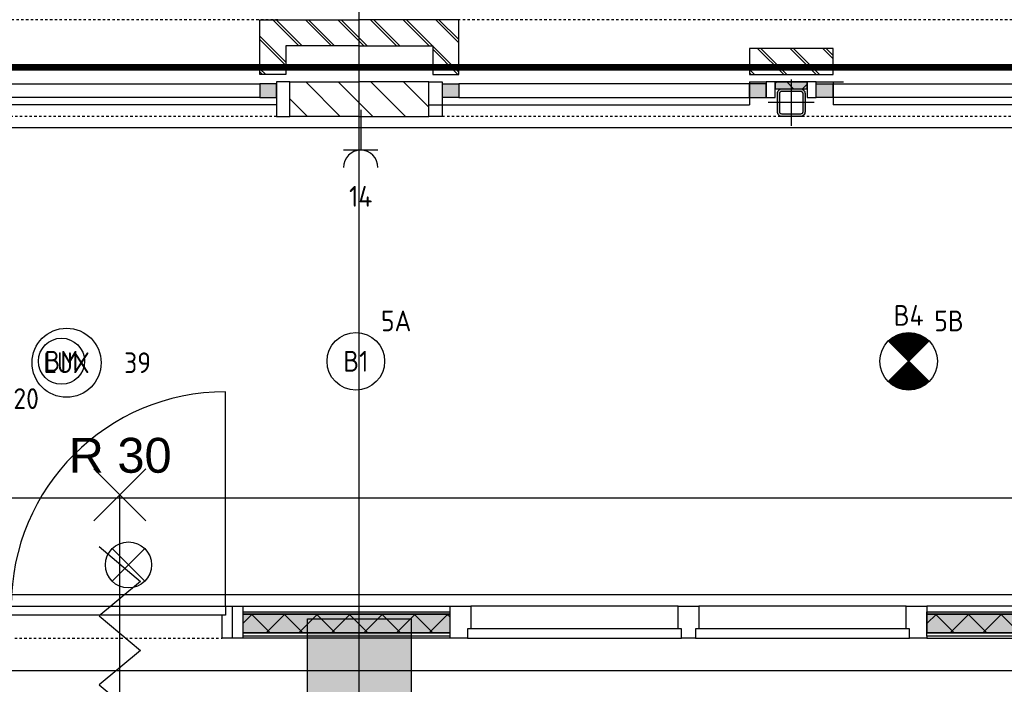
# Model space of a CAD drawing. Header units: millimetres. Extents: x -38031 to 110605, y -22066 to 88711.
# Tile 92 of 150: x 60386 to 64660, y 23015 to 25900. Entities that reach past the tile are written whole.
import ezdxf
from ezdxf.enums import TextEntityAlignment as Align

# ---------------------------------------------------------------- set-up
doc = ezdxf.new("R2010")
doc.units = ezdxf.units.MM
doc.header["$LTSCALE"] = 50
doc.set_wipeout_variables(frame=1)
for name, pattern in [('HIDDEN', [9.525, 6.35, -3.175]), ('PHANTOM', [63.5, 31.75, -6.35, 6.35, -6.35, 6.35, -6.35]), ('STYLE_01', [0.41664, 0.20828, -0.20836]), ('STYLE_06', [1.04164, 0.625, -0.20828, 0.06943, -0.13893])]:
    doc.linetypes.add(name, pattern=pattern)
for name, color, linetype in [('AL$1A---_ALGEMEEN', 8, 'Continuous'), ('AM$1A---_ARCERING', 8, 'Continuous'), ('AT$1A---_TEKST100', 8, 'Continuous'), ('Bouwkundig', 8, 'Continuous'), ('brandscheiding', 5, 'HIDDEN'), ('EB6511--_ATTRIB', 2, 'Continuous'), ('EL6222--', 3, 'Continuous'), ('EL6311--', 3, 'Continuous'), ('EL6311--_meetgegevens LUX-waarden', 3, 'Continuous'), ('EL6311--nv', 3, 'Continuous'), ('EL6511--', 3, 'Continuous'), ('Kastenscheiding', 4, 'PHANTOM'), ('stramien', 1, 'Continuous'), ('versterkte strook', 7, 'Continuous')]:
    doc.layers.add(name, color=color, linetype=linetype)
doc.styles.add('Arial', font='ARIAL.TTF')
doc.styles.add('BURO-018', font='iso.shx', dxfattribs={"height": 90})
doc.styles.add('NORATT', font='isocp.shx')
doc.styles.get("Standard").update_dxf_attribs({"font": 'iso.shx'})
pattern_1 = [(135, (0, 0), (70.7107, 70.7107), []), (45, (299.34, -299.34), (70.7107, -70.7107), [])]
pattern_2 = [(45, (0, 0), (70.7107, -70.7107), []), (45, (7.07, -7.07), (70.7107, -70.7107), [])]
pattern_3 = [(45, (0, 0), (70.7107, -70.7107), [])]

# ---------------------------------------------------------------- blocks, each defined once
blk = doc.blocks.new('111304')
at = {"color": 0, "linetype": 'Continuous'}
for p, q in [((-1.5, 4.5), (1.5, 4.5)), ((0, 1), (0, 4.5))]:
    blk.add_line(p, q, dxfattribs=at)
blk.add_arc((0, 6), 1.5, 180, 0, dxfattribs=at)
at = {"color": 0, "linetype": 'Continuous', "style": 'BURO-018'}
for tag, p in [('E_GKAST', (0, 11.5)), ('E_GROEP', (0, 8.5)), ('E_SGROEP', (4.5, 8.5))]:
    blk.add_attdef(tag, text='', height=1.8, dxfattribs=at).set_placement(p, align=Align.MIDDLE)
at = {"color": 0, "linetype": 'Continuous', "style": 'BURO-018', "flags": 1}
for tag, p in [('E_VERMCODE', (13, 8.5)), ('E_MATCODE', (0, 0))]:
    blk.add_attdef(tag, text='', height=1.8, dxfattribs=at).set_placement(p, align=Align.MIDDLE)
blk = doc.blocks.new('E00024')
at = {"color": 0, "linetype": 'Continuous'}
for p, q in [((-1.414, 1.586), (1.414, 4.414)), ((-1.414, 4.414), (1.414, 1.586))]:
    blk.add_line(p, q, dxfattribs=at)
blk.add_circle((0, 3), 2, dxfattribs=at)
at = {"color": 0, "linetype": 'Continuous', "style": 'BURO-018'}
blk.add_attdef('E_TEXT1', text='', height=1.8, dxfattribs=at).set_placement((0, 7.5), align=Align.MIDDLE)
at = {"color": 0, "linetype": 'Continuous', "style": 'BURO-018', "flags": 1}
blk.add_attdef('E_MATCODE', (0, 0), '', height=1.8, dxfattribs=at)
blk = doc.blocks.new('1115B3A')
at = {"color": 0, "linetype": 'Continuous'}
blk.add_circle((0, 0), 2.5, dxfattribs=at)
at = {"color": 0, "linetype": 'Continuous', "style": 'BURO-018'}
for tag, p in [('E_GKAST', (0, 8)), ('E_GROEP', (0, 5)), ('E_SGROEP', (4.5, 5)), ('E_ARMCODE', (0, 0)), ('E_SLET', (4.5, -1))]:
    blk.add_attdef(tag, text='', height=1.8, dxfattribs=at).set_placement(p, align=Align.MIDDLE)
blk = doc.blocks.new('E00018')
at = {"color": 0, "linetype": 'Continuous'}
for p, q in [((-1.768, -1.768), (1.768, 1.768)), ((1.768, -1.768), (-1.768, 1.768))]:
    blk.add_line(p, q, dxfattribs=at)
at = {"color": 0, "linetype": 'Continuous', "const_width": 2.5}
for points in [[(-0.884, 0.884, -0.198912), (0, 1.25, -0.198912), (0.884, 0.884, -1)], [(-0.884, -0.884, 0.198912), (0, -1.25, 0.198912), (0.884, -0.884, 1)]]:
    blk.add_lwpolyline(points, format="xyb", dxfattribs=at)
blk = doc.blocks.new('1115B3A-NO1')
at = {"color": 0, "linetype": 'Continuous'}
blk.add_circle((0, 0), 2.5, dxfattribs=at)
at = {"color": 0, "zscale": 100}
blk.add_blockref('E00018', (0, 0), dxfattribs=at)
at = {"color": 0, "linetype": 'Continuous', "style": 'BURO-018'}
for tag, p in [('E_GKAST', (0, 8)), ('E_GROEP', (0, 5)), ('E_SGROEP', (4.5, 5)), ('E_ARMCODE', (0, 0)), ('E_SLET', (4.5, -1))]:
    blk.add_attdef(tag, text='', height=1.8, dxfattribs=at).set_placement(p, align=Align.MIDDLE)
blk = doc.blocks.new('E00123')
at = {"color": 0, "linetype": 'Continuous'}
blk.add_circle((0, 0), 2, dxfattribs=at)
at = {"color": 0, "linetype": 'Continuous', "style": 'BURO-018'}
for tag, p in [('E_TEXT1', (0, 4.5)), ('E_TEXT2', (0, 0))]:
    blk.add_attdef(tag, text='', height=1.8, dxfattribs=at).set_placement(p, align=Align.MIDDLE)
at = {"color": 0, "linetype": 'Continuous', "style": 'BURO-018', "flags": 1}
blk.add_attdef('E_MATCODE', (0, 0), '', height=1.8, dxfattribs=at)
blk = doc.blocks.new('zijdetail staalkozijn 2kops')
at = {"layer": 'AM$1A---_ARCERING', "linetype": 'Continuous', "lineweight": 0}
blk.add_hatch(color=256, dxfattribs=at).paths.add_polyline_path([(-72.5, -278), (0, -278), (0, -338), (-72.5, -338)])
at = {"layer": 'AL$1A---_ALGEMEEN', "color": 0}
blk.add_lwpolyline([(-72.5, -278), (0, -278), (0, -338), (-72.5, -338)], close=True, dxfattribs=at)
at = {"color": 0}
blk.add_wipeout([(-72.5, -420), (-130, -420), (-130, -270), (-72.5, -270)], dxfattribs=at).dxf.layer = 'AL$1A---_ALGEMEEN'
at = {"layer": 'AL$1A---_ALGEMEEN', "color": 0}
blk.add_lwpolyline([(-72.5, -420), (-130, -420), (-130, -270), (-72.5, -270)], close=True, dxfattribs=at)
blk = doc.blocks.new('st.k-120x120')
at = {"layer": 'AM$1A---_ARCERING', "linetype": 'Continuous', "lineweight": 0}
h = blk.add_hatch(color=256, dxfattribs=at)
edge = h.paths.add_edge_path()
edge.add_line((-40, -60), (40, -60))
edge.add_arc((40, -40), 20, 270, 360)
edge.add_line((60, -40), (60, 40))
edge.add_arc((40, 40), 20, 0, 90)
edge.add_line((40, 60), (-40, 60))
edge.add_arc((-40, 40), 20, 90, 180)
edge.add_line((-60, 40), (-60, -40))
edge.add_arc((-40, -40), 20, 180, 270)
edge = h.paths.add_edge_path(flags=16)
edge.add_line((-40, -50), (40, -50))
edge.add_arc((40, -40), 10, 270, 360)
edge.add_line((50, -40), (50, 40))
edge.add_arc((40, 40), 10, 0, 90)
edge.add_line((40, 50), (-40, 50))
edge.add_arc((-40, 40), 10, 90, 180)
edge.add_line((-50, 40), (-50, -40))
edge.add_arc((-40, -40), 10, 180, 270)
at = {"layer": 'AL$1A---_ALGEMEEN', "color": 0}
for p, q in [((0, 100), (0, -100)), ((-100, 0), (100, 0))]:
    blk.add_line(p, q, dxfattribs=at)
at = {"layer": 'AL$1A---_ALGEMEEN', "color": 0, "flags": 128}
blk.add_lwpolyline([(-40, -60), (40, -60, 0.414214), (60, -40), (60, 40, 0.414214), (40, 60), (-40, 60, 0.414214), (-60, 40), (-60, -40, 0.414214), (-40, -60, 0.414214)], format="xyb", dxfattribs=at)
blk.add_lwpolyline([(-40, -50), (40, -50, 0.414214), (50, -40), (50, 40, 0.414214), (40, 50), (-40, 50, 0.414214), (-50, 40), (-50, -40, 0.414214)], format="xyb", close=True, dxfattribs=at)
blk = doc.blocks.new('31x_staal-Ent-2x mk111-p')
at = {"layer": 'AM$1A---_ARCERING', "linetype": 'Continuous', "lineweight": 0}
for points in [[(-1552.5, -278), (-1625, -278), (-1625, -338), (-1552.5, -338)], [(-1512.5, -270), (-1374.5, -270), (-1374.5, -300), (-1512.5, -300)], [(-1334.5, -278), (-1262, -278), (-1262, -338), (-1334.5, -338)]]:
    blk.add_hatch(color=256, dxfattribs=at).paths.add_polyline_path(points)
at = {"layer": 'AM$1A---_ARCERING', "linetype": 'Continuous', "lineweight": 5}
h = blk.add_hatch(dxfattribs=at)
h.set_pattern_fill('ISOLATIE', color=256, style=0, pattern_type=2)
h.set_pattern_definition(pattern_1)
h.paths.add_polyline_path([(-1512.5, -270), (-1374.5, -270), (-1374.5, -300), (-1512.5, -300)])
at = {"layer": 'AL$1A---_ALGEMEEN', "color": 0}
for p, q in [((-1262, -270), (-1671, -270)), ((-1625, -270), (-1625, -370)), ((-1262, -270), (-1262, -370)), ((-3020, -370), (-1625, -370))]:
    blk.add_line(p, q, dxfattribs=at)
for points in [[(-1625, -278), (-2887, -278), (-2887, -338), (-1625, -338)], [(-1552.5, -278), (-1625, -278), (-1625, -338), (-1552.5, -338)], [(-1512.5, -270), (-1374.5, -270), (-1374.5, -300), (-1512.5, -300)], [(-1334.5, -278), (-1262, -278), (-1262, -338), (-1334.5, -338)], [(-1262, -278), (0, -278), (0, -338), (-1262, -338)]]:
    blk.add_lwpolyline(points, close=True, dxfattribs=at)
blk.add_blockref('st.k-120x120', (-1443.5, -360), dxfattribs=at)
at = {"color": 0}
for points in [[(-3000, -238), (-2887, -238), (-2887, 0), (-3318.5, 0), (-3318.5, -113), (-3000, -113)], [(113, -238), (0, -238), (0, 0), (431.5, 0), (431.5, -113), (113, -113)], [(-1625, -125), (-1262, -125), (-1262, -238), (-1625, -238)]]:
    blk.add_wipeout(points, dxfattribs=at).dxf.layer = 'AL$1A---_ALGEMEEN'
at = {"layer": 'AM$1A---_ARCERING', "linetype": 'Continuous', "lineweight": 5}
h = blk.add_hatch(dxfattribs=at)
h.set_pattern_fill('BAKSTEEN', color=256, style=0, pattern_type=2)
h.set_pattern_definition(pattern_2)
h.paths.add_polyline_path([(-3000, -238), (-2887, -238), (-2887, 0), (-3318.5, 0), (-3318.5, -113), (-3000, -113)])
h = blk.add_hatch(dxfattribs=at)
h.set_pattern_fill('BAKSTEEN', color=256, style=0, pattern_type=2)
h.set_pattern_definition(pattern_2)
h.paths.add_polyline_path([(113, -238), (0, -238), (0, 0), (431.5, 0), (431.5, -113), (113, -113)])
h = blk.add_hatch(dxfattribs=at)
h.set_pattern_fill('BAKSTEEN', color=256, style=0, pattern_type=2)
h.set_pattern_definition(pattern_2)
h.paths.add_polyline_path([(-1625, -125), (-1262, -125), (-1262, -238), (-1625, -238)])
at = {"layer": 'AL$1A---_ALGEMEEN', "color": 0, "linetype": 'STYLE_01'}
blk.add_line((-2965, 0), (103, 0), dxfattribs=at)
at = {"layer": 'AL$1A---_ALGEMEEN', "color": 0, "flags": 128}
for points in [[(-3000, -238), (-2887, -238), (-2887, 0), (-3318.5, 0)], [(113, -238), (0, -238), (0, 0), (431.5, 0)], [(-3318.5, -113), (-3000, -113), (-3000, -238)], [(431.5, -113), (113, -113), (113, -238)]]:
    blk.add_lwpolyline(points, dxfattribs=at)
at = {"layer": 'AL$1A---_ALGEMEEN', "color": 0}
blk.add_lwpolyline([(-1625, -125), (-1262, -125), (-1262, -238), (-1625, -238)], close=True, dxfattribs=at)
at = {"layer": 'AL$1A---_ALGEMEEN', "color": 0, "xscale": -1}
blk.add_blockref('zijdetail staalkozijn 2kops', (0, 0), dxfattribs=at)
at = {"color": 0}
for points in [[(-1552.5, -270), (-1512.5, -270), (-1512.5, -338), (-1552.5, -338)], [(-1374.5, -270), (-1334.5, -270), (-1334.5, -338), (-1374.5, -338)]]:
    blk.add_wipeout(points, dxfattribs=at).dxf.layer = 'AL$1A---_ALGEMEEN'
at = {"layer": 'AL$1A---_ALGEMEEN', "color": 0}
blk.add_line((133, -370), (-1262, -370), dxfattribs=at)
at = {"layer": 'AL$1A---_ALGEMEEN', "color": 0, "linetype": 'STYLE_01'}
blk.add_line((-2959.5, -420), (72.5, -420), dxfattribs=at)
at = {"layer": 'AL$1A---_ALGEMEEN', "color": 0}
for points in [[(-1552.5, -270), (-1512.5, -270), (-1512.5, -338), (-1552.5, -338)], [(-1374.5, -270), (-1334.5, -270), (-1334.5, -338), (-1374.5, -338)]]:
    blk.add_lwpolyline(points, close=True, dxfattribs=at)
blk.add_blockref('zijdetail staalkozijn 2kops', (-2887, 0), dxfattribs=at)
at = {"color": 0}
blk.add_wipeout([(130, -270), (431.5, -270), (431.5, -420), (130, -420)], dxfattribs=at).dxf.layer = 'AL$1A---_ALGEMEEN'
at = {"layer": 'AM$1A---_ARCERING', "linetype": 'Continuous', "lineweight": 5}
h = blk.add_hatch(dxfattribs=at)
h.set_pattern_fill('KALKZANDSTEEN', color=256, style=0, pattern_type=2)
h.set_pattern_definition(pattern_3)
h.paths.add_polyline_path([(130, -270), (431.5, -270), (431.5, -420), (130, -420)])
at = {"layer": 'AL$1A---_ALGEMEEN', "color": 0}
blk.add_line((130, -270), (431.5, -270), dxfattribs=at)
at = {"layer": 'AL$1A---_ALGEMEEN', "color": 0, "flags": 128}
blk.add_lwpolyline([(431.5, -420), (130, -420), (130, -270)], dxfattribs=at)
at = {"color": 0}
blk.add_wipeout([(-3017, -270), (-3318.5, -270), (-3318.5, -420), (-3017, -420)], dxfattribs=at).dxf.layer = 'AL$1A---_ALGEMEEN'
at = {"layer": 'AM$1A---_ARCERING', "linetype": 'Continuous', "lineweight": 5}
h = blk.add_hatch(dxfattribs=at)
h.set_pattern_fill('KALKZANDSTEEN', color=256, style=0, pattern_type=2)
h.set_pattern_definition(pattern_3)
h.paths.add_polyline_path([(-3017, -270), (-3318.5, -270), (-3318.5, -420), (-3017, -420)])
at = {"layer": 'AL$1A---_ALGEMEEN', "color": 0}
blk.add_line((-3017, -270), (-3318.5, -270), dxfattribs=at)
at = {"layer": 'AL$1A---_ALGEMEEN', "color": 0, "flags": 128}
blk.add_lwpolyline([(-3318.5, -420), (-3017, -420), (-3017, -270)], dxfattribs=at)
blk = doc.blocks.new('Group-37')
at = {"layer": 'AL$1A---_ALGEMEEN', "color": 0}
for p, q in [((-97.5, 382.003125), (127.5, 157.003125)), ((-97.5, 157.003125), (127.5, 382.003125))]:
    blk.add_line(p, q, dxfattribs=at)
at = {"layer": 'AL$1A---_ALGEMEEN', "color": 0, "flags": 1}
blk.add_attdef('B60_30', (-97.5, 157.003125), '', height=0.2, dxfattribs=at)
blk = doc.blocks.new('Group-38')
at = {"layer": 'AL$1A---_ALGEMEEN', "color": 0}
for p, q in [((-97.5, -757.809375), (127.5, -982.809375)), ((-97.5, -982.809375), (127.5, -757.809375))]:
    blk.add_line(p, q, dxfattribs=at)
at = {"layer": 'AL$1A---_ALGEMEEN', "color": 0, "flags": 1}
blk.add_attdef('B60_30', (-97.5, -982.809375), '', height=0.2, dxfattribs=at)
blk = doc.blocks.new('wrd 30 zelfsl')
at = {"layer": 'AL$1A---_ALGEMEEN', "color": 0}
blk.add_line((15, -870.3), (15, 269.5), dxfattribs=at)
blk.add_lwpolyline([(-75, 45.3), (105, -106.5), (-75, -256.1), (105, -405.7), (-75, -555.2), (105, -704.7)], dxfattribs=at)
for name in ['Group-37', 'Group-38']:
    blk.add_blockref(name, (0, 0), dxfattribs=at)
at = {"layer": 'AT$1A---_TEKST100', "style": 'Arial'}
blk.add_text('R 30', height=151.52, dxfattribs=at).set_placement((16, 516.7), align=Align.TOP_CENTER)
blk = doc.blocks.new('32x_hout-mk 857-p')
at = {"color": 0}
blk.add_wipeout([(-90, 139), (-45, 139), (-45, 0), (-90, 0)], dxfattribs=at).dxf.layer = 'AL$1A---_ALGEMEEN'
at = {"layer": 'AL$1A---_ALGEMEEN', "color": 0, "linetype": 'STYLE_01'}
blk.add_line((-990, 0), (-90, 0), dxfattribs=at)
at = {"layer": 'AL$1A---_ALGEMEEN', "color": 0}
blk.add_lwpolyline([(-90, 139), (-45, 139), (-45, 0), (-90, 0)], close=True, dxfattribs=at)
at = {"color": 0}
blk.add_wipeout([(-1005, 139), (-75, 139), (-75, 99), (-1005, 99)], dxfattribs=at).dxf.layer = 'AL$1A---_ALGEMEEN'
at = {"layer": 'AL$1A---_ALGEMEEN', "color": 0}
blk.add_line((-75, 139), (-75, 1069), dxfattribs=at)
blk.add_lwpolyline([(-1005, 139), (-75, 139), (-75, 99), (-1005, 99)], close=True, dxfattribs=at)
blk.add_arc((-75, 139), 930, 90, 180, dxfattribs=at)
blk.add_blockref('wrd 30 zelfsl', (-548.4, 352.3), dxfattribs=at)
blk = doc.blocks.new('32x_hout-mk 856-p')
at = {"layer": 'AM$1A---_ARCERING', "linetype": 'Continuous', "lineweight": 0}
blk.add_hatch(color=256, dxfattribs=at).paths.add_polyline_path([(-6930, 114), (-6030, 114), (-6030, 104), (-6930, 104)])
at = {"layer": 'AL$1A---_ALGEMEEN', "color": 0}
for points in [[(-6930, 139), (-6030, 139), (-6030, 0), (-6930, 0)], [(-5040, 139), (-5940, 139), (-5940, 0), (-5040, 0)], [(-4050, 139), (-4950, 139), (-4950, 0), (-4050, 0)], [(-2070, 139), (-3960, 139), (-3960, 0), (-2070, 0)], [(-6930, 114), (-6030, 114), (-6030, 104), (-6930, 104)]]:
    blk.add_lwpolyline(points, close=True, dxfattribs=at)
at = {"color": 0}
for points in [[(-5040, 139), (-4950, 139), (-4950, 0), (-5040, 0)], [(-4050, 139), (-3960, 139), (-3960, 0), (-4050, 0)], [(-6930, 23), (-6030, 23), (-6030, 8), (-6930, 8)]]:
    blk.add_wipeout(points, dxfattribs=at).dxf.layer = 'AL$1A---_ALGEMEEN'
at = {"layer": 'AM$1A---_ARCERING', "linetype": 'Continuous', "lineweight": 0}
for points in [[(-6930, 104), (-6030, 104), (-6030, 23), (-6930, 23)], [(-3960, 114), (-3060, 114), (-3060, 104), (-3960, 104)]]:
    blk.add_hatch(color=256, dxfattribs=at).paths.add_polyline_path(points)
at = {"layer": 'AM$1A---_ARCERING', "linetype": 'Continuous', "lineweight": 5}
h = blk.add_hatch(dxfattribs=at)
h.set_pattern_fill('ISOLATIE', color=256, style=0, pattern_type=2)
h.set_pattern_definition(pattern_1)
h.paths.add_polyline_path([(-6930, 104), (-6030, 104), (-6030, 23), (-6930, 23)])
at = {"layer": 'AL$1A---_ALGEMEEN', "color": 0}
for points in [[(-5040, 139), (-4950, 139), (-4950, 0), (-5040, 0)], [(-4050, 139), (-3960, 139), (-3960, 0), (-4050, 0)], [(-6930, 104), (-6030, 104), (-6030, 23), (-6930, 23)], [(-3960, 114), (-3060, 114), (-3060, 104), (-3960, 104)], [(-6930, 23), (-6030, 23), (-6030, 8), (-6930, 8)]]:
    blk.add_lwpolyline(points, close=True, dxfattribs=at)
at = {"color": 0}
for points in [[(-6975, 139), (-6930, 139), (-6930, 0), (-6975, 0)], [(-6030, 139), (-5940, 139), (-5940, 0), (-6030, 0)], [(-4035, 40), (-4965, 40), (-4965, 0), (-4035, 0)], [(-3960, 23), (-3060, 23), (-3060, 8), (-3960, 8)]]:
    blk.add_wipeout(points, dxfattribs=at).dxf.layer = 'AL$1A---_ALGEMEEN'
at = {"layer": 'AM$1A---_ARCERING', "linetype": 'Continuous', "lineweight": 0}
blk.add_hatch(color=256, dxfattribs=at).paths.add_polyline_path([(-3960, 104), (-3060, 104), (-3060, 23), (-3960, 23)])
at = {"layer": 'AM$1A---_ARCERING', "linetype": 'Continuous', "lineweight": 5}
h = blk.add_hatch(dxfattribs=at)
h.set_pattern_fill('ISOLATIE', color=256, style=0, pattern_type=2)
h.set_pattern_definition(pattern_1)
h.paths.add_polyline_path([(-3960, 104), (-3060, 104), (-3060, 23), (-3960, 23)])
at = {"layer": 'AL$1A---_ALGEMEEN', "color": 0}
for points in [[(-6975, 139), (-6930, 139), (-6930, 0), (-6975, 0)], [(-6030, 139), (-5940, 139), (-5940, 0), (-6030, 0)], [(-3960, 104), (-3060, 104), (-3060, 23), (-3960, 23)], [(-4035, 40), (-4965, 40), (-4965, 0), (-4035, 0)], [(-3960, 23), (-3060, 23), (-3060, 8), (-3960, 8)]]:
    blk.add_lwpolyline(points, close=True, dxfattribs=at)
at = {"color": 0}
blk.add_wipeout([(-5025, 40), (-5955, 40), (-5955, 0), (-5025, 0)], dxfattribs=at).dxf.layer = 'AL$1A---_ALGEMEEN'
at = {"layer": 'AL$1A---_ALGEMEEN', "color": 0}
blk.add_lwpolyline([(-5025, 40), (-5955, 40), (-5955, 0), (-5025, 0)], close=True, dxfattribs=at)
blk = doc.blocks.new('kolom 450')
at = {"layer": 'AM$1A---_ARCERING', "linetype": 'Continuous', "lineweight": 0}
blk.add_hatch(color=256, dxfattribs=at).paths.add_polyline_path([(-225, 225), (225, 225), (225, -225), (-225, -225)])
at = {"layer": 'AL$1A---_ALGEMEEN', "color": 0}
blk.add_lwpolyline([(-225, 225), (225, 225), (225, -225), (-225, -225)], close=True, dxfattribs=at)
blk = doc.blocks.new('200254 W 210e 19-03-2008')
at = {"layer": 'AL$1A---_ALGEMEEN', "yscale": 0.02, "zscale": 0.02}
for name, p, xscale in [('31x_staal-Ent-2x mk111-p', (20280.579, 3533.945), -0.02), ('32x_hout-mk 857-p', (20261.829, 3480.265), 0.02)]:
    blk.add_blockref(name, p, dxfattribs=dict(at, xscale=xscale))
at = {"layer": 'AL$1A---_ALGEMEEN', "xscale": -0.02, "yscale": 0.02, "zscale": 0.02}
blk.add_blockref('31x_staal-Ent-2x mk111-p', (20205.579, 3533.945), dxfattribs=at)
at = {"layer": 'AL$1A---_ALGEMEEN'}
blk.add_lwpolyline([(20199.349, 3524.545), (20199.349, 3484.045), (20568.829, 3484.045), (20568.829, 3482.945), (20680.049, 3482.945), (20680.049, 3524.545)], close=True, dxfattribs=at)
at = {"layer": 'AL$1A---_ALGEMEEN', "xscale": 0.02, "yscale": 0.02, "zscale": 0.02}
blk.add_blockref('32x_hout-mk 856-p', (20400.429, 3480.265), dxfattribs=at)
at = {"layer": 'stramien', "linetype": 'STYLE_06', "ltscale": 50}
for p, q in [((20271.949, 2703.348), (20271.949, 4240.025)), ((19004.749, 3477.445), (21069.141, 3477.445))]:
    blk.add_line(p, q, dxfattribs=at)
at = {"layer": 'AL$1A---_ALGEMEEN', "xscale": 0.02, "yscale": 0.02, "zscale": 0.02}
blk.add_blockref('kolom 450', (20271.949, 3477.445), dxfattribs=at)
blk = doc.blocks.new('080101-lux')
at = {"color": 0, "linetype": 'Continuous'}
blk.add_circle((0, 0), 3, dxfattribs=at)
at = {"color": 0, "linetype": 'Continuous', "style": 'BURO-018', "flags": 1}
for tag, p in [('E_ID', (0, 0)), ('E_NUMMER', (0, -5))]:
    blk.add_attdef(tag, p, '', height=1.8, dxfattribs=at)
at = {"color": 0, "linetype": 'Continuous', "style": 'BURO-018'}
blk.add_attdef('E_TEXT', text='', height=1.8, dxfattribs=at).set_placement((0, 0), align=Align.MIDDLE)
blk.add_attdef('E_KODE', text='', height=1.8, dxfattribs=at).set_placement((5, 0), align=Align.MIDDLE_LEFT)

msp = doc.modelspace()

# ---------------------------------------------------------------- block references
at = {"layer": 'Bouwkundig', "xscale": 50, "yscale": 50, "zscale": 50}
msp.add_blockref('200254 W 210e 19-03-2008', (-951737.5, -150797.3), dxfattribs=at)

# ---------------------------------------------------------------- next in the draw order: linework, layer by layer
at = {"layer": 'brandscheiding', "const_width": 30}
msp.add_lwpolyline([(58110.3, 25693.2), (74263.1, 25693.2)], dxfattribs=at)
at = {"layer": 'Kastenscheiding'}
msp.add_line((74159.9, 25693.4), (19659.9, 25693.4), dxfattribs=at)
at = {"layer": 'versterkte strook'}
msp.add_line((8368.1, 23825), (81845.1, 23825), dxfattribs=at)

# ---------------------------------------------------------------- next in the draw order: block references
at = {"layer": 'EL6222--'}
ref = msp.add_blockref('111304', (61866, 25558.4), dxfattribs=dict(at, xscale=50, yscale=50, zscale=50, rotation=180))
ref.add_attrib('E_GROEP', '14', dxfattribs={"layer": '0', "color": 1, "linetype": 'Continuous', "height": 90, "style": 'BURO-018'}).set_placement((61866, 25133.4), align=Align.MIDDLE)
at = {"layer": 'EL6311--'}
ref = msp.add_blockref('1115B3A', (61844.9, 24417.5), dxfattribs=dict(at, xscale=50, yscale=50, zscale=50))
ref.add_attrib('E_ARMCODE', 'B1', dxfattribs={"layer": '0', "color": 1, "linetype": 'Continuous', "height": 90, "style": 'BURO-018'}).set_placement((61844.9, 24417.5), align=Align.MIDDLE)
ref.add_attrib('E_GROEP', '5A', dxfattribs={"layer": '0', "color": 1, "linetype": 'Continuous', "height": 90, "style": 'BURO-018'}).set_placement((62019.9, 24592.5), align=Align.MIDDLE)
at = {"layer": 'EL6311--_meetgegevens LUX-waarden'}
ref = msp.add_blockref('080101-lux', (60589.1, 24410.9), dxfattribs=dict(at, xscale=50, yscale=50, zscale=50))
ref.add_attrib('E_TEXT', 'LUX', dxfattribs={"layer": '0', "color": 1, "linetype": 'Continuous', "height": 90, "style": 'BURO-018'}).set_placement((60589.1, 24410.9), align=Align.MIDDLE)
ref.add_attrib('E_KODE', '39', dxfattribs={"layer": '0', "color": 1, "linetype": 'Continuous', "height": 90, "style": 'BURO-018'}).set_placement((60839.1, 24410.9), align=Align.MIDDLE_LEFT)
at = {"layer": 'EL6311--nv', "color": 0}
ref = msp.add_blockref('1115B3A-NO1', (64244.9, 24417.5), dxfattribs=dict(at, xscale=50, yscale=50, zscale=50))
ref.add_attrib('E_ARMCODE', 'B4', dxfattribs={"layer": '0', "color": 1, "linetype": 'Continuous', "height": 90, "style": 'BURO-018'}).set_placement((64244.9, 24616.7), align=Align.MIDDLE)
ref.add_attrib('E_GROEP', '5B', dxfattribs={"layer": '0', "color": 1, "linetype": 'Continuous', "height": 90, "style": 'BURO-018'}).set_placement((64419.9, 24592.5), align=Align.MIDDLE)
at = {"layer": 'EL6511--'}
ref = msp.add_blockref('E00123', (60566.8, 24417.5), dxfattribs=dict(at, xscale=50, yscale=50, zscale=50))
ref.add_attrib('E_TEXT2', 'BM', dxfattribs={"layer": 'EB6511--_ATTRIB', "color": 1, "linetype": 'Continuous', "height": 90, "style": 'NORATT'}).set_placement((60566.8, 24417.5), align=Align.MIDDLE)
ref.add_attrib('E_TEXT1', '2-20', dxfattribs={"layer": 'EB6511--_ATTRIB', "color": 1, "linetype": 'Continuous', "height": 90, "style": 'NORATT'}).set_placement((60358.5, 24255.2), align=Align.MIDDLE)
at = {"layer": 'EL6511--', "xscale": 50, "yscale": 50, "zscale": 50}
msp.add_blockref('E00024', (60857.7, 23383.4), dxfattribs=at)

doc.saveas('drawing.dxf')
